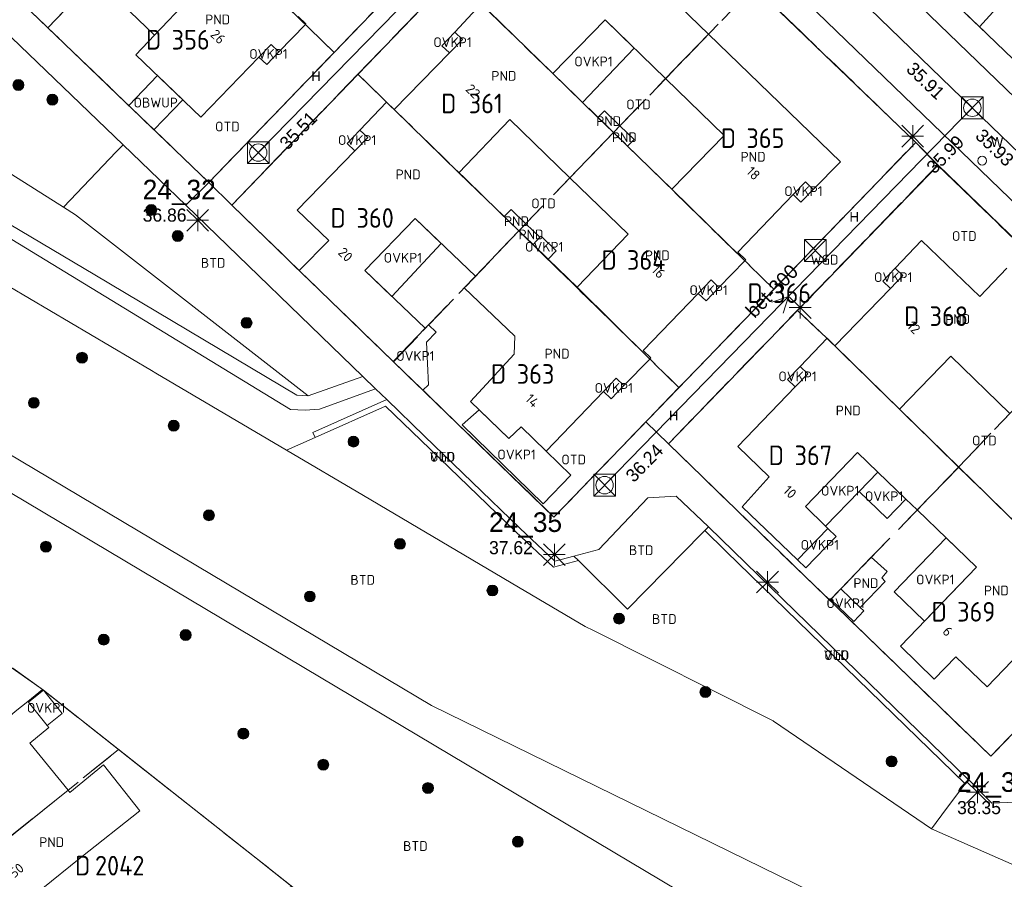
# Model space of a CAD drawing. Header units: metres. Extents: x 207644 to 210135, y 370459 to 373417.
# Tile 164 of 256: x 208707 to 208797, y 371665 to 371744. Entities that reach past the tile are written whole.
import ezdxf
from ezdxf.enums import TextEntityAlignment as Align

# ---------------------------------------------------------------- set-up
doc = ezdxf.new("R2010")
doc.units = ezdxf.units.M
doc.linetypes.add('HIDDEN2', pattern=[4.7625, 3.175, -1.5875])
for name, color, linetype in [('BTD', 7, 'Continuous'), ('combi_kolk', 7, 'Continuous'), ('CON_BxH300x300mm', 7, 'Continuous'), ('CON_BxH400x400mm', 7, 'Continuous'), ('DMM_BxH300x300mm', 7, 'Continuous'), ('GB', 1, 'Continuous'), ('GB07', 1, 'Continuous'), ('GB11', 1, 'Continuous'), ('INV_BxH300x300mm', 7, 'Continuous'), ('INV_BxH400x400mm', 7, 'Continuous'), ('KAD_perceelnummer', 212, 'Continuous'), ('KAD_sectie', 212, 'Continuous'), ('KAD_Vastgesteld_Perceel', 212, 'Continuous'), ('KO_INSPECTIE', 7, 'Continuous'), ('NAR', 7, 'Continuous'), ('NLV_inspectieput', 7, 'Continuous'), ('NNR_inspectieput', 7, 'Continuous'), ('NOD_inspectieput', 7, 'Continuous'), ('OBWUP', 7, 'Continuous'), ('OTD', 7, 'Continuous'), ('OVKP1', 7, 'Continuous'), ('PIJL', 7, 'Continuous'), ('PND', 7, 'Continuous'), ('VGO', 7, 'Continuous'), ('WGD', 7, 'Continuous')]:
    doc.layers.add(name, color=color, linetype=linetype)
for name, color, linetype, lineweight in [('GBOR', 7, 'Continuous', 25), ('GIMGMV', 7, 'Continuous', 25), ('GMV', 7, 'Continuous', 25), ('GP1', 7, 'Continuous', 30), ('Q21_lantaarnpaal', 1, 'Continuous', 0), ('Q26_boom', 72, 'Continuous', 0), ('Q28_rioolput', 153, 'Continuous', 0)]:
    doc.layers.add(name, color=color, linetype=linetype, lineweight=lineweight)
doc.styles.add('ISO', font='isocpeur.ttf', dxfattribs={"height": 1})
doc.styles.add('ISOCP', font='ISOCP.shx', dxfattribs={"height": 1.8})

# ---------------------------------------------------------------- blocks, each defined once
blk = doc.blocks.new('ACMAP_ANN_TEMPLATE_Vastgesteld_Perceelnummer')
at = {"layer": 'KAD_perceelnummer', "style": 'ISOCP'}
blk.add_attdef('Perceelnummer', text='', height=1.8, dxfattribs=at).set_placement((0, 0), align=Align.MIDDLE)
at = {"layer": 'KAD_sectie', "style": 'ISOCP'}
blk.add_attdef('sectie', text='', height=1.8, dxfattribs=at).set_placement((-2.7, 0), align=Align.MIDDLE_RIGHT)
blk = doc.blocks.new('Q21')
for p, q in [((-1, 1), (0, 0)), ((0, 1), (0, 0)), ((0, 0), (1, 1)), ((-1, 0), (0, 0)), ((-1, -1), (0, 0)), ((0, 0), (1, 0)), ((0, 0), (0, -1)), ((0, 0), (1, -1))]:
    blk.add_line(p, q)
blk = doc.blocks.new('Q28')
at = {"linetype": 'Continuous'}
for p, q in [((-1, -1), (1, 1)), ((-1, 1), (1, -1))]:
    blk.add_line(p, q, dxfattribs=at)
blk.add_lwpolyline([(1, 1), (1, -1), (-1, -1), (-1, 1)], close=True)
blk = doc.blocks.new('Q26')
blk.add_hatch(color=256).paths.add_polyline_path([(-0.452, -0.01, 1), (0.548, -0.01, 1)])
blk.add_circle((0.048, -0.01), 0.5)

msp = doc.modelspace()

# ---------------------------------------------------------------- linework, layer by layer
at = {"layer": 'combi_kolk', "color": 253, "lineweight": 13}
msp.add_circle((208795.36, 371731.05), 0.4, dxfattribs=at)
at = {"layer": 'CON_BxH300x300mm', "color": 253, "linetype": 'Continuous', "lineweight": 13}
for points in [[(208762.89, 371766.46), (208729.02, 371731.79)], [(208794.46, 371735.9), (208760.76, 371701.3)]]:
    msp.add_lwpolyline(points, dxfattribs=at)
at = {"layer": 'CON_BxH400x400mm', "color": 253, "linetype": 'Continuous', "lineweight": 13}
for points in [[(208767.2, 371762.29), (208794.46, 371735.9)], [(208794.46, 371735.9), (208825.95, 371705.49)]]:
    msp.add_lwpolyline(points, dxfattribs=at)
at = {"layer": 'GB', "color": 253, "linetype": 'Continuous', "lineweight": 13}
for points in [[(208758.118, 371754.411), (208770.289, 371742.649)], [(208719.506, 371742.565), (208722.655, 371745.88)], [(208747.022, 371742.837), (208749.436, 371745.418)], [(208733.335, 371743.536), (208730.911, 371741.026)], [(208732.673, 371744.262), (208733.378, 371743.581)], [(208733.378, 371743.581), (208733.335, 371743.536)], [(208756.006, 371739.038), (208760.816, 371743.956)], [(208766.354, 371738.579), (208760.816, 371743.956)], [(208717.798, 371740.767), (208719.506, 371742.565)], [(208747.738, 371742.167), (208747.022, 371742.837)], [(208770.289, 371742.649), (208782.388, 371730.958)], [(208730.206, 371741.707), (208729.086, 371740.547)], [(208730.911, 371741.026), (208730.206, 371741.707)], [(208746.548, 371740.944), (208747.738, 371742.167)], [(208723.765, 371735.035), (208717.798, 371740.767)], [(208741.482, 371735.741), (208746.548, 371740.944)], [(208729.086, 371740.547), (208723.765, 371735.035)], [(208756.006, 371739.038), (208760.154, 371735.016)], [(208771.726, 371733.363), (208766.354, 371738.579)], [(208738.342, 371733.851), (208740.77, 371736.415)], [(208740.77, 371736.415), (208741.482, 371735.741)], [(208747.394, 371729.948), (208752.077, 371734.812)], [(208752.077, 371734.812), (208757.585, 371729.481)], [(208760.154, 371735.016), (208761.577, 371733.637)], [(208739.054, 371733.177), (208738.342, 371733.851)], [(208761.577, 371733.637), (208762.867, 371732.386)], [(208737.879, 371731.962), (208739.054, 371733.177)], [(208766.932, 371728.445), (208771.726, 371733.363)], [(208732.599, 371726.503), (208737.879, 371731.962)], [(208762.867, 371732.386), (208766.932, 371728.445)], [(208782.388, 371730.958), (208779.887, 371728.422)], [(208751.562, 371725.919), (208747.394, 371729.948)], [(208762.932, 371724.306), (208757.585, 371729.481)], [(208779.181, 371729.103), (208778.056, 371727.935)], [(208779.887, 371728.422), (208779.181, 371729.103)], [(208778.056, 371727.935), (208772.969, 371722.656)], [(208735.472, 371723.72), (208732.599, 371726.503)], [(208743.389, 371725.742), (208738.78, 371720.978)], [(208748.916, 371720.448), (208743.389, 371725.742)], [(208752.912, 371724.615), (208751.562, 371725.919)], [(208754.2, 371723.37), (208752.912, 371724.615)], [(208732.767, 371720.982), (208735.472, 371723.72)], [(208758.246, 371719.46), (208762.932, 371724.306)], [(208789.813, 371723.74), (208787.393, 371721.185)], [(208795.161, 371718.583), (208789.813, 371723.74)], [(208755.588, 371722.029), (208754.2, 371723.37)], [(208758.246, 371719.46), (208755.588, 371722.029)], [(208773.609, 371721.864), (208771.229, 371719.426)], [(208772.969, 371722.656), (208773.697, 371721.955)], [(208773.697, 371721.955), (208773.609, 371721.864)], [(208732.767, 371720.982), (208741.386, 371712.638)], [(208738.78, 371720.978), (208744.313, 371715.69)], [(208787.393, 371721.185), (208788.104, 371720.51)], [(208797.63, 371721.189), (208795.161, 371718.583)], [(208770.517, 371720.112), (208769.336, 371718.887)], [(208771.229, 371719.426), (208770.517, 371720.112)], [(208788.104, 371720.51), (208786.96, 371719.335)], [(208786.96, 371719.335), (208781.852, 371714.088)], [(208769.336, 371718.887), (208764.294, 371713.656)], [(208744.313, 371715.69), (208741.386, 371712.638)], [(208778.679, 371712.188), (208781.144, 371714.766)], [(208781.144, 371714.766), (208781.852, 371714.088)], [(208764.294, 371713.656), (208765.01, 371712.966)], [(208752.471, 371713.321), (208748.475, 371708.981)], [(208764.906, 371712.86), (208762.527, 371710.426)], [(208765.01, 371712.966), (208764.906, 371712.86)], [(208792.486, 371713.12), (208787.777, 371708.27)], [(208797.888, 371707.856), (208792.486, 371713.12)], [(208779.387, 371711.511), (208778.679, 371712.188)], [(208761.829, 371711.099), (208760.666, 371709.892)], [(208762.527, 371710.426), (208761.829, 371711.099)], [(208778.222, 371710.303), (208779.387, 371711.511)], [(208772.971, 371704.856), (208778.222, 371710.303)], [(208760.666, 371709.892), (208755.396, 371704.423)], [(208748.475, 371708.981), (208751.995, 371705.573)], [(208787.777, 371708.27), (208793.213, 371702.963)], [(208753.101, 371706.656), (208751.995, 371705.573)], [(208755.396, 371704.423), (208753.101, 371706.656)], [(208775.85, 371702.079), (208772.971, 371704.856)], [(208783.935, 371704.297), (208779.177, 371699.353)], [(208793.213, 371702.963), (208798.631, 371697.673)], [(208773.376, 371699.328), (208775.85, 371702.079)], [(208778.447, 371694.445), (208773.376, 371699.328)], [(208785.201, 371694.713), (208782.415, 371691.787)], [(208787.867, 371686.528), (208794.853, 371693.782)], [(208784.196, 371690.09), (208786.459, 371692.465)], [(208801.112, 371688.312), (208795.811, 371682.805)], [(208795.811, 371682.805), (208792.954, 371685.566)], [(208707.897, 371681.48), (208706.747, 371680.541)], [(208707.966, 371681.394), (208707.897, 371681.48)], [(208709.673, 371679.268), (208707.966, 371681.394)], [(208708.079, 371677.657), (208709.823, 371679.081)], [(208709.823, 371679.081), (208709.673, 371679.268)], [(208701.996, 371665.648), (208711.586, 371673.336)], [(208705.498, 371661.3), (208712.77, 371667.175)]]:
    msp.add_lwpolyline(points, dxfattribs=at)
at = {"layer": 'GB07', "color": 253, "linetype": 'Continuous', "lineweight": 13}
for points in [[(208733.335, 371743.536), (208726.732, 371749.976)], [(208756.006, 371739.038), (208750.152, 371744.749)], [(208766.354, 371738.579), (208770.289, 371742.649)], [(208741.482, 371735.741), (208747.394, 371729.948)], [(208761.577, 371733.637), (208757.585, 371729.481)], [(208761.577, 371733.637), (208762.163, 371734.247)], [(208766.932, 371728.445), (208773.609, 371721.864)], [(208748.916, 371720.448), (208752.912, 371724.615)], [(208752.912, 371724.615), (208753.542, 371725.271)], [(208764.906, 371712.86), (208758.246, 371719.46)], [(208787.777, 371708.27), (208781.852, 371714.088)], [(208793.213, 371702.963), (208789.407, 371699.027)]]:
    msp.add_lwpolyline(points, dxfattribs=at)
at = {"layer": 'GB11', "color": 253, "linetype": 'Continuous', "lineweight": 13}
for points in [[(208760.154, 371735.016), (208760.744, 371735.624), (208762.163, 371734.247)], [(208762.163, 371734.247), (208763.456, 371732.994), (208762.867, 371732.386)], [(208753.542, 371725.271), (208752.194, 371726.573), (208751.562, 371725.919)], [(208754.832, 371724.024), (208753.542, 371725.271)], [(208754.2, 371723.37), (208754.832, 371724.024)], [(208748.916, 371720.448), (208747.904, 371719.393)], [(208747.904, 371719.393), (208752.524, 371714.963)], [(208752.524, 371714.963), (208752.471, 371713.321)], [(208785.809, 371702.493), (208783.935, 371704.297)], [(208788.371, 371700.024), (208785.809, 371702.493)], [(208779.177, 371699.353), (208781.02, 371697.543)], [(208789.407, 371699.027), (208788.371, 371700.024)], [(208789.407, 371699.027), (208794.853, 371693.782)], [(208781.02, 371697.543), (208781.227, 371697.339)], [(208778.447, 371694.445), (208781.227, 371697.339)], [(208786.664, 371693.372), (208785.201, 371694.713)], [(208786.159, 371692.809), (208786.664, 371693.372)], [(208786.459, 371692.465), (208786.159, 371692.809)], [(208784.196, 371690.09), (208782.415, 371691.787)], [(208790.978, 371683.522), (208787.867, 371686.528)], [(208792.954, 371685.566), (208790.978, 371683.522)], [(208711.586, 371673.336), (208708.079, 371677.657)], [(208714.832, 371675.658), (208711.761, 371673.12)], [(208718.181, 371671.454), (208714.832, 371675.658)], [(208711.761, 371673.12), (208711.586, 371673.336)], [(208712.77, 371667.175), (208718.181, 371671.454)]]:
    msp.add_lwpolyline(points, dxfattribs=at)
at = {"layer": 'GBOR', "color": 253, "linetype": 'Continuous', "lineweight": 13}
msp.add_lwpolyline([(208734.226, 371705.671), (208731.614, 371704.505)], dxfattribs=at)
at = {"layer": 'GIMGMV', "color": 253, "linetype": 'Continuous', "lineweight": 13}
for points in [[(208719.79, 371738.853), (208717.148, 371736.103)], [(208722.093, 371736.641), (208719.79, 371738.853)], [(208719.45, 371733.889), (208722.093, 371736.641)], [(208717.148, 371736.103), (208719.45, 371733.889)], [(208740.796, 371709.15), (208734.022, 371706.127)], [(208740.691, 371708.556), (208734.226, 371705.671)], [(208734.022, 371706.127), (208734.226, 371705.671)]]:
    msp.add_lwpolyline(points, dxfattribs=at)
at = {"layer": 'GMV', "color": 253, "linetype": 'Continuous', "lineweight": 13}
for points in [[(208801.426, 371724.18), (208700.793, 371821.365)], [(208715.331, 371817.025), (208806.308, 371729.174)], [(208772.812, 371764.76), (208805.867, 371732.985)], [(208724.491, 371729.043), (208757.486, 371763.312)], [(208759.626, 371761.265), (208726.583, 371726.967)], [(208789.271, 371732.715), (208759.626, 371761.265)], [(208694.893, 371757.5), (208724.491, 371729.043)], [(208716.635, 371732.511), (208691.415, 371756.773)], [(208711.172, 371726.781), (208680.737, 371746.048)], [(208691.826, 371732.708), (208731.98, 371708.243)], [(208756.118, 371698.38), (208789.271, 371732.715)], [(208789.271, 371732.715), (208791.333, 371730.626)], [(208711.176, 371726.785), (208716.003, 371731.848)], [(208716.003, 371731.848), (208716.635, 371732.511)], [(208722.37, 371726.966), (208716.635, 371732.511)], [(208791.333, 371730.626), (208766.611, 371705.085)], [(208791.333, 371730.626), (208799.758, 371722.48)], [(208689.375, 371729.406), (208719.234, 371711.813)], [(208724.491, 371729.043), (208722.37, 371726.966)], [(208714.029, 371720.588), (208702.287, 371727.547)], [(208711.172, 371726.781), (208711.176, 371726.785)], [(208711.172, 371726.781), (208712.283, 371726.078)], [(208738.598, 371711.275), (208722.37, 371726.966)], [(208726.583, 371726.967), (208732.767, 371720.982)], [(208712.283, 371726.078), (208733.604, 371709.489)], [(208732.561, 371709.542), (208714.029, 371720.588)], [(208741.386, 371712.638), (208756.118, 371698.38)], [(208719.234, 371711.813), (208719.641, 371711.563)], [(208719.641, 371711.563), (208731.614, 371704.505)], [(208733.604, 371709.489), (208738.598, 371711.275)], [(208738.598, 371711.275), (208739.779, 371710.133)], [(208734.618, 371708.274), (208739.779, 371710.133)], [(208739.779, 371710.133), (208740.796, 371709.15)], [(208733.114, 371709.514), (208732.561, 371709.542)], [(208733.114, 371709.514), (208733.604, 371709.489)], [(208740.796, 371709.15), (208744.265, 371705.796)], [(208731.98, 371708.243), (208733.316, 371708.161)], [(208733.316, 371708.161), (208734.618, 371708.274)], [(208740.691, 371708.556), (208743.917, 371705.437)], [(208697.342, 371705.931), (208773.487, 371660.564)], [(208744.265, 371705.796), (208752.979, 371697.37)], [(208744.889, 371681.094), (208704.541, 371705.134)], [(208743.917, 371705.437), (208752.631, 371697.011)], [(208766.611, 371705.085), (208779.128, 371692.94)], [(208731.614, 371704.505), (208738.672, 371700.344)], [(208796.168, 371676.447), (208820.834, 371702.1)], [(208752.879, 371691.951), (208738.672, 371700.344)], [(208764.734, 371700.132), (208760.221, 371695.407)], [(208767.327, 371700.292), (208764.734, 371700.132)], [(208770.28, 371697.48), (208767.327, 371700.292)], [(208770.28, 371697.48), (208769.94, 371697.133)], [(208770.28, 371697.48), (208794.094, 371674.313)], [(208752.631, 371697.011), (208756.071, 371693.77)], [(208752.979, 371697.37), (208756.211, 371694.325)], [(208769.706, 371696.894), (208762.871, 371689.918)], [(208769.94, 371697.133), (208769.706, 371696.894)], [(208769.94, 371697.133), (208771.838, 371695.273)], [(208756.211, 371694.325), (208757.954, 371694.795)], [(208760.221, 371695.407), (208757.954, 371694.795)], [(208758.365, 371694.388), (208757.954, 371694.795)], [(208771.838, 371695.273), (208771.89, 371695.223)], [(208771.89, 371695.223), (208793.792, 371673.909)], [(208756.071, 371693.77), (208758.365, 371694.388)], [(208762.871, 371689.918), (208758.365, 371694.388)], [(208779.128, 371692.94), (208796.168, 371676.447)], [(208694.828, 371692.688), (208709.344, 371682.5)], [(208758.984, 371688.344), (208752.879, 371691.951)], [(208759.032, 371688.321), (208758.984, 371688.344)], [(208759.688, 371687.991), (208759.032, 371688.321)], [(208776.203, 371679.688), (208759.688, 371687.991)], [(208709.344, 371682.5), (208716.156, 371677.125)], [(208781.257, 371663.293), (208744.889, 371681.094)], [(208776.25, 371679.656), (208776.203, 371679.688)], [(208790.717, 371669.796), (208776.25, 371679.656)], [(208716.156, 371677.125), (208732.031, 371664.563)], [(208793.792, 371673.909), (208794.094, 371674.313)], [(208794.094, 371674.313), (208794.263, 371674.154)], [(208794.263, 371674.154), (208796.256, 371672.158)], [(208793.599, 371673.65), (208792.103, 371671.65)], [(208793.792, 371673.909), (208793.599, 371673.65)], [(208796.256, 371672.158), (208799.047, 371672.253)], [(208792.103, 371671.65), (208790.717, 371669.796)], [(208801.088, 371665.251), (208790.717, 371669.796)]]:
    msp.add_lwpolyline(points, dxfattribs=at)
at = {"layer": 'GP1', "color": 253, "linetype": 'Continuous', "lineweight": 13}
for points in [[(208719.506, 371742.565), (208715.031, 371746.893), (208718.259, 371750.105)], [(208763.477, 371741.373), (208760.816, 371743.956)], [(208747.022, 371742.837), (208745.849, 371741.583), (208746.548, 371740.944)], [(208730.911, 371741.026), (208729.791, 371739.866), (208729.086, 371740.547)], [(208758.746, 371736.381), (208763.477, 371741.373)], [(208756.006, 371739.038), (208758.746, 371736.381)], [(208738.342, 371733.851), (208737.18, 371732.624), (208737.879, 371731.962)], [(208779.887, 371728.422), (208778.741, 371727.26), (208778.056, 371727.935)], [(208743.389, 371725.742), (208745.777, 371723.455)], [(208754.832, 371724.024), (208754.942, 371724.138), (208756.33, 371722.797), (208755.588, 371722.029)], [(208745.777, 371723.455), (208741.261, 371718.607)], [(208741.261, 371718.607), (208738.78, 371720.978)], [(208787.393, 371721.185), (208786.264, 371719.994), (208786.96, 371719.335)], [(208771.229, 371719.426), (208770.066, 371718.197), (208769.336, 371718.887)], [(208744.313, 371715.69), (208744.62, 371716.01)], [(208744.62, 371716.01), (208745.332, 371715.324)], [(208745.332, 371715.324), (208744.452, 371714.411)], [(208744.452, 371714.411), (208744.622, 371710.513)], [(208744.087, 371710.024), (208741.386, 371712.638)], [(208778.679, 371712.188), (208777.519, 371710.975), (208778.222, 371710.303)], [(208744.622, 371710.513), (208744.087, 371710.024)], [(208762.527, 371710.426), (208761.351, 371709.223), (208760.666, 371709.892)], [(208747.717, 371706.829), (208749.275, 371708.206)], [(208749.275, 371708.206), (208751.995, 371705.573)], [(208755.118, 371699.593), (208747.717, 371706.829)], [(208755.396, 371704.423), (208757.671, 371702.208)], [(208757.671, 371702.208), (208755.118, 371699.593)], [(208784.103, 371700.729), (208785.809, 371702.493)], [(208784.103, 371700.729), (208781.02, 371697.543)], [(208784.103, 371700.729), (208786.67, 371698.258), (208788.371, 371700.024)], [(208781.227, 371697.339), (208781.977, 371696.603), (208779.205, 371693.717), (208778.447, 371694.445)], [(208792.06, 371696.472), (208787.283, 371691.511)], [(208794.853, 371693.782), (208792.06, 371696.472)], [(208790.076, 371688.822), (208794.853, 371693.782)], [(208782.415, 371691.787), (208781.497, 371690.822)], [(208787.283, 371691.511), (208790.076, 371688.822)], [(208781.497, 371690.822), (208783.611, 371688.808)], [(208783.611, 371688.808), (208784.53, 371689.772)], [(208784.53, 371689.772), (208784.196, 371690.09)], [(208707.966, 371681.394), (208709.344, 371682.5), (208711.051, 371680.374), (208709.673, 371679.268)]]:
    msp.add_lwpolyline(points, dxfattribs=at)
at = {"layer": 'KAD_Vastgesteld_Perceel', "color": 253, "linetype": 'HIDDEN2', "lineweight": 13}
for points in [[(208721.248, 371755.231), (208709.747, 371743.218), (208694.9, 371757.493), (208706.542, 371769.392), (208709.113, 371766.96), (208709.724, 371766.352), (208715.626, 371760.637), (208721.248, 371755.231)], [(208795.112, 371743.321), (208790.555, 371747.7), (208795.164, 371752.762), (208808.181, 371766.825), (208812.871, 371762.574), (208799.833, 371748.538), (208795.112, 371743.321)], [(208729.884, 371764.202), (208744.643, 371749.973), (208735.98, 371740.976), (208721.248, 371755.231), (208729.884, 371764.202)], [(208738.157, 371738.98), (208726.583, 371726.967), (208724.491, 371729.043), (208735.98, 371740.976), (208744.643, 371749.973), (208757.487, 371763.313), (208759.623, 371761.261), (208746.831, 371747.984), (208738.157, 371738.98)], [(208817.332, 371758.532), (208823.714, 371752.648), (208805.836, 371733.015), (208795.112, 371743.321), (208799.833, 371748.538), (208812.871, 371762.574), (208817.332, 371758.532)], [(208761.582, 371733.642), (208756.006, 371739.038), (208750.011, 371744.868), (208746.831, 371747.984), (208759.623, 371761.261), (208774.472, 371746.976), (208761.582, 371733.642)], [(208709.747, 371743.218), (208721.248, 371755.231), (208735.98, 371740.976), (208724.491, 371729.043), (208709.747, 371743.218)], [(208752.904, 371724.607), (208740.869, 371736.325), (208738.157, 371738.98), (208746.831, 371747.984), (208750.011, 371744.868), (208756.006, 371739.038), (208761.582, 371733.642), (208752.904, 371724.607)], [(208774.472, 371746.976), (208789.284, 371732.728), (208776.274, 371719.254), (208761.582, 371733.642), (208774.472, 371746.976)], [(208738.157, 371738.98), (208740.869, 371736.325), (208752.904, 371724.607), (208741.407, 371712.618), (208726.583, 371726.967), (208738.157, 371738.98)], [(208767.576, 371710.246), (208752.904, 371724.607), (208761.582, 371733.642), (208776.274, 371719.254), (208767.576, 371710.246)], [(208764.536, 371707.097), (208767.576, 371710.246), (208776.274, 371719.254), (208789.284, 371732.728), (208791.283, 371730.638), (208778.432, 371717.328), (208766.611, 371705.085), (208764.536, 371707.097)], [(208793.199, 371702.949), (208787.777, 371708.27), (208781.138, 371714.773), (208778.432, 371717.328), (208791.283, 371730.638), (208806.039, 371716.387), (208793.199, 371702.949)], [(208764.536, 371707.097), (208756.118, 371698.38), (208741.407, 371712.618), (208752.904, 371724.607), (208767.576, 371710.246), (208764.536, 371707.097)], [(208766.611, 371705.085), (208778.432, 371717.328), (208781.138, 371714.773), (208787.777, 371708.27), (208793.199, 371702.949), (208781.396, 371690.743), (208779.128, 371692.94), (208766.611, 371705.085)], [(208820.834, 371702.1), (208808.068, 371688.823), (208805.458, 371691.35), (208804.733, 371692.032), (208798.631, 371697.673), (208793.199, 371702.949), (208806.039, 371716.387), (208820.834, 371702.1)], [(208796.163, 371676.442), (208781.396, 371690.743), (208793.199, 371702.949), (208798.631, 371697.673), (208804.733, 371692.032), (208805.458, 371691.35), (208808.068, 371688.823), (208804.372, 371684.979), (208796.163, 371676.442)], [(208692.418, 371668.599), (208691.332, 371669.452), (208690.222, 371670.274), (208688.852, 371671.219), (208687.448, 371672.111), (208686.01, 371672.95), (208684.593, 371673.713), (208691.064, 371685.661), (208694.912, 371692.833), (208709.257, 371682.56), (208707.897, 371681.48), (208706.747, 371680.541), (208701.498, 371676.122), (208692.418, 371668.599)], [(208698.388, 371662.755), (208697.229, 371664.083), (208696.233, 371665.147), (208695.197, 371666.174), (208694.123, 371667.16), (208693.279, 371667.889), (208692.418, 371668.599), (208701.498, 371676.122), (208706.747, 371680.541), (208707.897, 371681.48), (208709.257, 371682.56), (208716.221, 371677.061), (208709.274, 371671.483), (208698.388, 371662.755)], [(208703.146, 371655.778), (208702.914, 371656.235), (208702.273, 371657.407), (208701.574, 371658.546), (208700.823, 371659.651), (208700.029, 371660.725), (208699.219, 371661.749), (208698.388, 371662.755), (208709.274, 371671.483), (208716.221, 371677.061), (208732.094, 371664.517), (208722.202, 371661.433), (208715.629, 371659.547), (208703.146, 371655.778)]]:
    msp.add_lwpolyline(points, close=True, dxfattribs=at)
for points in [[(208694.9, 371757.493), (208709.747, 371743.218), (208724.491, 371729.043), (208726.583, 371726.967), (208741.407, 371712.618), (208756.118, 371698.38), (208764.536, 371707.097), (208766.611, 371705.085), (208779.128, 371692.94), (208781.396, 371690.743), (208796.163, 371676.442), (208804.372, 371684.979), (208806.485, 371682.937), (208821.263, 371668.649), (208839.485, 371651.032), (208849.545, 371640.773), (208862.969, 371629.017), (208880.974, 371619.008), (208884.967, 371617.908), (208888.231, 371618.531), (208894.123, 371625.528), (208902.743, 371635.772)], [(208804.064, 371628.407), (208794.165, 371632.388), (208791.403, 371633.499), (208785.46, 371636.1), (208776.309, 371640.105), (208766.862, 371644.239), (208767.023, 371646.05), (208761.633, 371646.757), (208758.275, 371647.197), (208753.239, 371652.261), (208742.714, 371658.359), (208732.094, 371664.517), (208716.221, 371677.061), (208709.257, 371682.56), (208694.912, 371692.833), (208687.696, 371697.321), (208680.727, 371702.111), (208672.994, 371705.91), (208665.428, 371709.938), (208659.244, 371713.656), (208657.684, 371713.616), (208657.684, 371713.616), (208592.261, 371756.656)], [(208790.555, 371747.7), (208795.112, 371743.321), (208805.836, 371733.015), (208807.996, 371730.934), (208808.426, 371730.48), (208812.174, 371730.312), (208830.899, 371712.291), (208832.488, 371710.762), (208832.227, 371710.477), (208832.442, 371707.284), (208844.256, 371695.892), (208848.802, 371691.509), (208858.787, 371681.881), (208866.061, 371682.303), (208851.429, 371665.493), (208850.521, 371673.434), (208837.641, 371685.868), (208822.972, 371700.029), (208820.834, 371702.1), (208806.039, 371716.387), (208791.283, 371730.638), (208789.284, 371732.728), (208774.472, 371746.976)]]:
    msp.add_lwpolyline(points, dxfattribs=at)
at = {"layer": 'NOD_inspectieput', "color": 253, "lineweight": 13}
for centre in [(208794.46, 371735.9), (208729.02, 371731.79), (208760.76, 371701.3)]:
    msp.add_circle(centre, 0.8, dxfattribs=at)
at = {"layer": 'PIJL', "color": 253, "lineweight": 13}
msp.add_lwpolyline([(208776.09, 371718.07), (208777.61, 371718.6), (208777.12, 371717.07)], dxfattribs=at)

# ---------------------------------------------------------------- block references
at = {"layer": 'KAD_Vastgesteld_Perceel', "color": 253, "linetype": 'HIDDEN2', "lineweight": 13}
ref = msp.add_blockref('ACMAP_ANN_TEMPLATE_Vastgesteld_Perceelnummer', (208722.826, 371742.137), dxfattribs=at)
ref.add_attrib('Perceelnummer', '356', dxfattribs={"layer": 'KAD_perceelnummer', "lineweight": 13, "height": 1.8, "style": 'ISOCP'}).set_placement((208722.826, 371742.137), align=Align.MIDDLE)
ref.add_attrib('sectie', 'D', dxfattribs={"layer": 'KAD_sectie', "lineweight": 13, "height": 1.8, "style": 'ISOCP'}).set_placement((208720.126, 371742.137), align=Align.MIDDLE_RIGHT)
ref = msp.add_blockref('ACMAP_ANN_TEMPLATE_Vastgesteld_Perceelnummer', (208749.87, 371736.296), dxfattribs=at)
ref.add_attrib('Perceelnummer', '361', dxfattribs={"layer": 'KAD_perceelnummer', "lineweight": 13, "height": 1.8, "style": 'ISOCP'}).set_placement((208749.87, 371736.296), align=Align.MIDDLE)
ref.add_attrib('sectie', 'D', dxfattribs={"layer": 'KAD_sectie', "lineweight": 13, "height": 1.8, "style": 'ISOCP'}).set_placement((208747.17, 371736.296), align=Align.MIDDLE_RIGHT)
ref = msp.add_blockref('ACMAP_ANN_TEMPLATE_Vastgesteld_Perceelnummer', (208775.501, 371733.115), dxfattribs=at)
ref.add_attrib('Perceelnummer', '365', dxfattribs={"layer": 'KAD_perceelnummer', "lineweight": 13, "height": 1.8, "style": 'ISOCP'}).set_placement((208775.501, 371733.115), align=Align.MIDDLE)
ref.add_attrib('sectie', 'D', dxfattribs={"layer": 'KAD_sectie', "lineweight": 13, "height": 1.8, "style": 'ISOCP'}).set_placement((208772.801, 371733.115), align=Align.MIDDLE_RIGHT)
ref = msp.add_blockref('ACMAP_ANN_TEMPLATE_Vastgesteld_Perceelnummer', (208739.735, 371725.799), dxfattribs=at)
ref.add_attrib('Perceelnummer', '360', dxfattribs={"layer": 'KAD_perceelnummer', "lineweight": 13, "height": 1.8, "style": 'ISOCP'}).set_placement((208739.735, 371725.799), align=Align.MIDDLE)
ref.add_attrib('sectie', 'D', dxfattribs={"layer": 'KAD_sectie', "lineweight": 13, "height": 1.8, "style": 'ISOCP'}).set_placement((208737.035, 371725.799), align=Align.MIDDLE_RIGHT)
ref = msp.add_blockref('ACMAP_ANN_TEMPLATE_Vastgesteld_Perceelnummer', (208764.576, 371721.944), dxfattribs=at)
ref.add_attrib('Perceelnummer', '364', dxfattribs={"layer": 'KAD_perceelnummer', "lineweight": 13, "height": 1.8, "style": 'ISOCP'}).set_placement((208764.576, 371721.944), align=Align.MIDDLE)
ref.add_attrib('sectie', 'D', dxfattribs={"layer": 'KAD_sectie', "lineweight": 13, "height": 1.8, "style": 'ISOCP'}).set_placement((208761.876, 371721.944), align=Align.MIDDLE_RIGHT)
ref = msp.add_blockref('ACMAP_ANN_TEMPLATE_Vastgesteld_Perceelnummer', (208777.947, 371718.907), dxfattribs=at)
ref.add_attrib('Perceelnummer', '366', dxfattribs={"layer": 'KAD_perceelnummer', "lineweight": 13, "height": 1.8, "style": 'ISOCP'}).set_placement((208777.947, 371718.907), align=Align.MIDDLE)
ref.add_attrib('sectie', 'D', dxfattribs={"layer": 'KAD_sectie', "lineweight": 13, "height": 1.8, "style": 'ISOCP'}).set_placement((208775.247, 371718.907), align=Align.MIDDLE_RIGHT)
ref = msp.add_blockref('ACMAP_ANN_TEMPLATE_Vastgesteld_Perceelnummer', (208792.308, 371716.794), dxfattribs=at)
ref.add_attrib('Perceelnummer', '368', dxfattribs={"layer": 'KAD_perceelnummer', "lineweight": 13, "height": 1.8, "style": 'ISOCP'}).set_placement((208792.308, 371716.794), align=Align.MIDDLE)
ref.add_attrib('sectie', 'D', dxfattribs={"layer": 'KAD_sectie', "lineweight": 13, "height": 1.8, "style": 'ISOCP'}).set_placement((208789.608, 371716.794), align=Align.MIDDLE_RIGHT)
ref = msp.add_blockref('ACMAP_ANN_TEMPLATE_Vastgesteld_Perceelnummer', (208754.435, 371711.493), dxfattribs=at)
ref.add_attrib('Perceelnummer', '363', dxfattribs={"layer": 'KAD_perceelnummer', "lineweight": 13, "height": 1.8, "style": 'ISOCP'}).set_placement((208754.435, 371711.493), align=Align.MIDDLE)
ref.add_attrib('sectie', 'D', dxfattribs={"layer": 'KAD_sectie', "lineweight": 13, "height": 1.8, "style": 'ISOCP'}).set_placement((208751.735, 371711.493), align=Align.MIDDLE_RIGHT)
ref = msp.add_blockref('ACMAP_ANN_TEMPLATE_Vastgesteld_Perceelnummer', (208779.892, 371704.035), dxfattribs=at)
ref.add_attrib('Perceelnummer', '367', dxfattribs={"layer": 'KAD_perceelnummer', "lineweight": 13, "height": 1.8, "style": 'ISOCP'}).set_placement((208779.892, 371704.035), align=Align.MIDDLE)
ref.add_attrib('sectie', 'D', dxfattribs={"layer": 'KAD_sectie', "lineweight": 13, "height": 1.8, "style": 'ISOCP'}).set_placement((208777.192, 371704.035), align=Align.MIDDLE_RIGHT)
ref = msp.add_blockref('ACMAP_ANN_TEMPLATE_Vastgesteld_Perceelnummer', (208794.822, 371689.696), dxfattribs=at)
ref.add_attrib('Perceelnummer', '369', dxfattribs={"layer": 'KAD_perceelnummer', "lineweight": 13, "height": 1.8, "style": 'ISOCP'}).set_placement((208794.822, 371689.696), align=Align.MIDDLE)
ref.add_attrib('sectie', 'D', dxfattribs={"layer": 'KAD_sectie', "lineweight": 13, "height": 1.8, "style": 'ISOCP'}).set_placement((208792.122, 371689.696), align=Align.MIDDLE_RIGHT)
ref = msp.add_blockref('ACMAP_ANN_TEMPLATE_Vastgesteld_Perceelnummer', (208716.323, 371666.419), dxfattribs=at)
ref.add_attrib('Perceelnummer', '2042', dxfattribs={"layer": 'KAD_perceelnummer', "lineweight": 13, "height": 1.8, "style": 'ISOCP'}).set_placement((208716.323, 371666.419), align=Align.MIDDLE)
ref.add_attrib('sectie', 'D', dxfattribs={"layer": 'KAD_sectie', "lineweight": 13, "height": 1.8, "style": 'ISOCP'}).set_placement((208713.623, 371666.419), align=Align.MIDDLE_RIGHT)
at = {"layer": 'Q21_lantaarnpaal', "color": 253}
for p in [(208789, 371733.293), (208723.472, 371725.584), (208778.686, 371717.575), (208756.159, 371694.932), (208775.688, 371692.418), (208794.935, 371673.145)]:
    msp.add_blockref('Q21', p, dxfattribs=at)
at = {"layer": 'Q26_boom', "color": 253}
for p in [(208706.992, 371737.996), (208710.108, 371736.651), (208719.162, 371726.547), (208721.594, 371724.152), (208727.902, 371716.192), (208712.82, 371712.993), (208708.4, 371708.861), (208721.223, 371706.763), (208737.697, 371705.306), (208724.45, 371698.548), (208709.509, 371695.668), (208741.958, 371695.927), (208750.427, 371691.652), (208733.698, 371691.1), (208762.043, 371689.076), (208714.813, 371687.149), (208722.316, 371687.575), (208769.955, 371682.347), (208727.603, 371678.532), (208734.926, 371675.678), (208787.01, 371675.982), (208744.525, 371673.539), (208752.764, 371668.625)]:
    msp.add_blockref('Q26', p, dxfattribs=at)
at = {"layer": 'Q28_rioolput', "color": 253}
for p in [(208794.46, 371735.896), (208729.022, 371731.791), (208780.073, 371722.809), (208760.761, 371701.303)]:
    msp.add_blockref('Q28', p, dxfattribs=at)

# ---------------------------------------------------------------- texts
at = {"layer": 'BTD', "color": 253, "linetype": 'Continuous', "lineweight": 13, "style": 'ISO'}
for p in [(208724.885, 371721.679), (208764.117, 371695.338), (208738.593, 371692.618), (208766.232, 371689.025), (208743.419, 371668.215)]:
    msp.add_text('BTD', height=0.9, dxfattribs=at).set_placement(p, align=Align.MIDDLE_CENTER)
at = {"layer": 'DMM_BxH300x300mm', "color": 253, "lineweight": 13}
msp.add_text('bet-300', height=1.3, rotation=45.75, dxfattribs=at).set_placement((208774.5, 371716.54))
at = {"layer": 'INV_BxH300x300mm', "color": 253, "lineweight": 13}
for s, rotation, p in [('35.51', 45.67, (208731.71, 371731.96)), ('35.99', 45.75, (208791, 371729.77)), ('36.24', 45.75, (208763.44, 371701.48))]:
    msp.add_text(s, height=1.2, rotation=rotation, dxfattribs=at).set_placement(p)
at = {"layer": 'INV_BxH400x400mm', "color": 253, "lineweight": 13}
for s, rotation, p in [('35.91', 315.93, (208788.32, 371739.34)), ('35.93', 316, (208794.65, 371733.22))]:
    msp.add_text(s, height=1.2, rotation=rotation, dxfattribs=at).set_placement(p)
at = {"layer": 'KO_INSPECTIE', "color": 253, "lineweight": 13}
for s, p in [('H', (208733.88, 371738.34)), ('W', (208796.16, 371732.31)), ('H', (208783.2, 371725.45)), ('H', (208766.66, 371707.23))]:
    msp.add_text(s, height=0.9, dxfattribs=at).set_placement(p)
at = {"layer": 'NAR', "color": 253, "linetype": 'Continuous', "lineweight": 13, "style": 'ISO'}
for s, rotation, p in [('26', 316, (208725.332, 371742.418)), ('22', 315.8, (208748.7, 371737.421)), ('18', 316, (208774.392, 371729.897)), ('20', 315.9, (208737.011, 371722.441)), ('16', 315.4, (208765.696, 371720.874)), ('12', 316.6, (208789.096, 371715.761)), ('14', 315.7, (208754.132, 371709.045)), ('10', 316.1, (208777.746, 371700.673)), ('6', 316, (208792.204, 371687.899)), ('50', 38.8, (208706.864, 371665.981))]:
    msp.add_text(s, height=0.9, rotation=rotation, dxfattribs=at).set_placement(p, align=Align.MIDDLE_CENTER)
at = {"layer": 'NLV_inspectieput', "color": 253, "lineweight": 13}
for s, p in [('36.86', (208718.43, 371725.46)), ('37.62', (208750.17, 371694.97)), ('38.35', (208793.07, 371671.14))]:
    msp.add_text(s, height=1.2, dxfattribs=at).set_placement(p)
at = {"layer": 'NNR_inspectieput', "color": 253, "lineweight": 13}
for s, p in [('24_32', (208718.43, 371727.5)), ('24_35', (208750.17, 371697.01)), ('24_37', (208793.07, 371673.18))]:
    msp.add_text(s, height=1.8, dxfattribs=at).set_placement(p)
at = {"layer": 'OBWUP', "color": 253, "linetype": 'Continuous', "lineweight": 13, "style": 'ISO'}
msp.add_text('OBWUP', height=0.9, dxfattribs=at).set_placement((208719.621, 371736.372), align=Align.MIDDLE_CENTER)
at = {"layer": 'OTD', "color": 253, "linetype": 'Continuous', "lineweight": 13, "style": 'ISO'}
for p in [(208763.866, 371736.207), (208726.19, 371734.178), (208755.163, 371727.133), (208793.723, 371724.143), (208795.567, 371705.392), (208745.889, 371703.901), (208757.927, 371703.652), (208782.017, 371685.715)]:
    msp.add_text('OTD', height=0.9, dxfattribs=at).set_placement(p, align=Align.MIDDLE_CENTER)
at = {"layer": 'OVKP1', "color": 253, "linetype": 'Continuous', "lineweight": 13, "style": 'ISO'}
for p in [(208746.825, 371741.91), (208729.948, 371740.833), (208759.742, 371740.145), (208738.083, 371732.939), (208778.981, 371728.256), (208755.231, 371723.156), (208742.279, 371722.148), (208787.211, 371720.369), (208770.296, 371719.185), (208743.417, 371713.145), (208778.449, 371711.273), (208761.603, 371710.213), (208752.694, 371704.11), (208782.352, 371700.79), (208786.376, 371700.283), (208780.484, 371695.828), (208791.068, 371692.647), (208782.851, 371690.48), (208709.572, 371680.886)]:
    msp.add_text('OVKP1', height=0.9, dxfattribs=at).set_placement(p, align=Align.MIDDLE_CENTER)
at = {"layer": 'PND', "color": 253, "linetype": 'Continuous', "lineweight": 13, "style": 'ISO'}
for p in [(208725.298, 371743.999), (208751.53, 371738.825), (208761.136, 371734.678), (208762.573, 371733.201), (208774.371, 371731.408), (208742.756, 371729.791), (208752.684, 371725.504), (208754.017, 371724.284), (208765.597, 371722.374), (208793.117, 371716.53), (208756.405, 371713.355), (208783.092, 371708.146), (208784.711, 371692.318), (208796.664, 371691.643), (208710.089, 371668.573)]:
    msp.add_text('PND', height=0.9, dxfattribs=at).set_placement(p, align=Align.MIDDLE_CENTER)
at = {"layer": 'VGO', "color": 253, "linetype": 'Continuous', "lineweight": 13, "style": 'ISO'}
for p in [(208745.899, 371703.901), (208782.017, 371685.715)]:
    msp.add_text('VGO', height=0.9, dxfattribs=at).set_placement(p, align=Align.MIDDLE_CENTER)
at = {"layer": 'WGD', "color": 253, "linetype": 'Continuous', "lineweight": 13, "style": 'ISO'}
msp.add_text('WGD', height=0.9, dxfattribs=at).set_placement((208780.921, 371721.968), align=Align.MIDDLE_CENTER)

doc.saveas('drawing.dxf')
